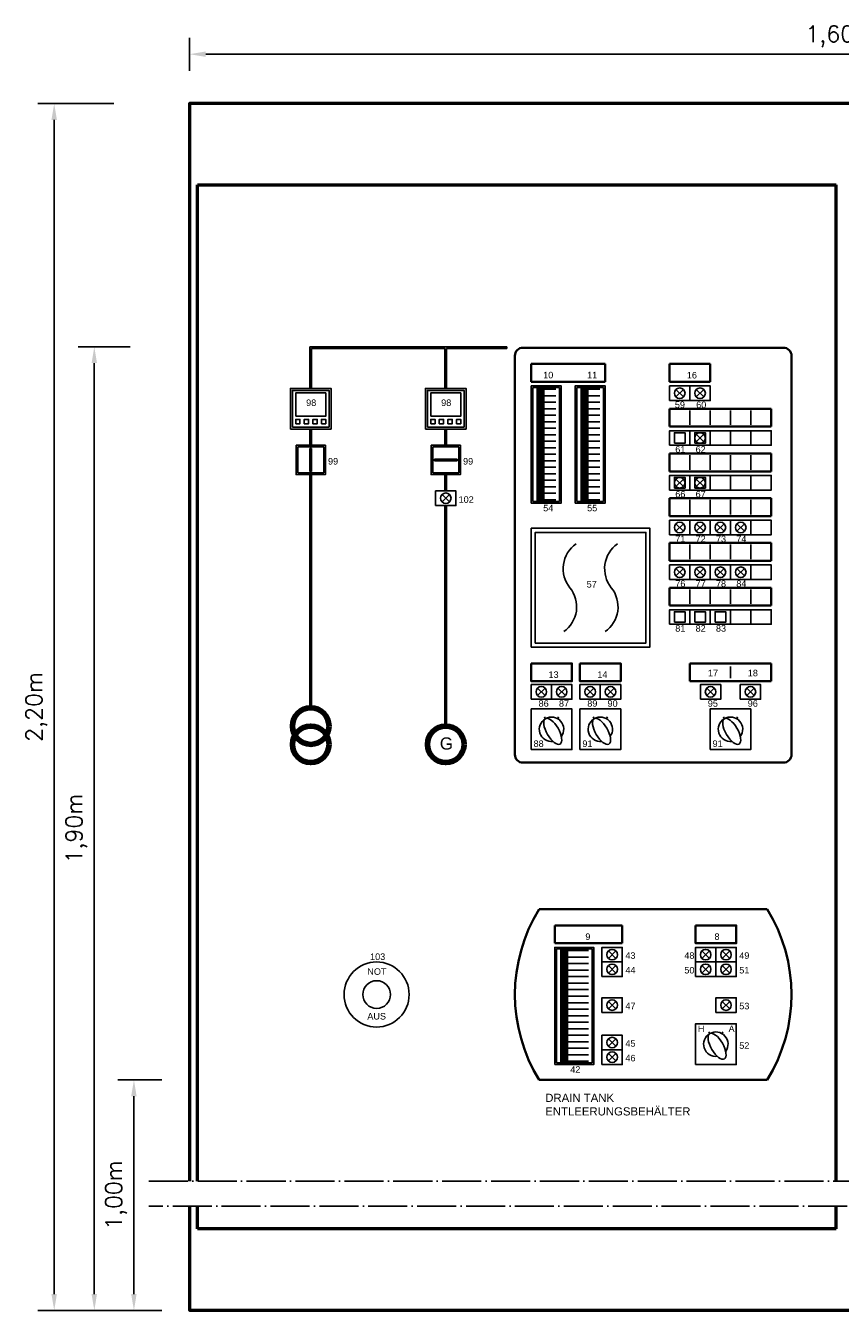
# Model space of a CAD drawing. Header units: millimetres. Extents: x -1559 to 1705, y 746 to 2325.
# Tile 2 of 3: x -146 to 855, y 746 to 2325. Entities that reach past the tile are written whole.
import ezdxf

# ---------------------------------------------------------------- set-up
doc = ezdxf.new("R2010")
doc.units = ezdxf.units.MM
doc.header["$LTSCALE"] = 1000
doc.linetypes.add('ACAD_ISO04W100', pattern=[30, 24, -3, 0, -3])
doc.linetypes.add('DASHDOTX2', pattern=[50.8, 25.4, -12.7, 0, -12.7])
for name, color, linetype in [('Bemaßung', 7, 'Continuous'), ('Beschriftung', 7, 'Continuous'), ('Mittellinie', 7, 'DASHDOTX2')]:
    doc.layers.add(name, color=color, linetype=linetype)
doc.styles.add('Romans', font='Romans.shx')
doc.dimstyles.new('ISO-25', dxfattribs={"dimtxt": 2.5, "dimasz": 2.5, "dimexe": 1.25, "dimexo": 0.625, "dimtad": 1, "dimtxsty": 'Standard', "dimcen": 2.5, "dimadec": 0, "dimazin": 0, "dimtfac": 1, "dimtmove": 0, "dimatfit": 3, "dimfxl": 0, "dimarcsym": 0})

# ---------------------------------------------------------------- blocks, each defined once
blk = doc.blocks.new('*D4')
at = {"layer": 'Bemaßung', "color": 0, "lineweight": -2, "transparency": 16777216}
for p, q in [((55.2, 2269.8), (55.2, 2310.1)), ((1655.2, 2269.8), (1655.2, 2310.1)), ((75.2, 2290.1), (1635.2, 2290.1))]:
    blk.add_line(p, q, dxfattribs=at)
at = {"layer": 'Bemaßung', "color": 0, "transparency": 16777216}
for points in [[(75.2, 2293.5), (75.2, 2286.8), (55.2, 2290.1)], [(1635.2, 2293.5), (1635.2, 2286.8), (1655.2, 2290.1)]]:
    blk.add_solid(points, dxfattribs=at)
at = {"layer": 'DEFPOINTS', "color": 0, "transparency": 16777216}
for p in [(1655.2, 2290.1), (55.2, 2269.8), (1655.2, 2269.8)]:
    blk.add_point(p, dxfattribs=at)
at = {"layer": 'Bemaßung', "color": 0, "transparency": 16777216, "insert": (855.2, 2312), "char_height": 20, "attachment_point": 5, "style": 'Romans'}
blk.add_mtext('\\A1;1,60m', dxfattribs=at)
blk = doc.blocks.new('*D5')
at = {"layer": 'Bemaßung', "color": 0, "lineweight": -2, "transparency": 16777216}
for p, q in [((21.2, 1029.4), (-33.1, 1029.4)), ((-13.1, 1009.4), (-13.1, 766.3)), ((21.2, 746.3), (-33.1, 746.3))]:
    blk.add_line(p, q, dxfattribs=at)
at = {"layer": 'Bemaßung', "color": 0, "transparency": 16777216}
for points in [[(-16.5, 1009.4), (-9.8, 1009.4), (-13.1, 1029.4)], [(-16.5, 766.3), (-9.8, 766.3), (-13.1, 746.3)]]:
    blk.add_solid(points, dxfattribs=at)
at = {"layer": 'DEFPOINTS', "color": 0, "transparency": 16777216}
for p in [(21.2, 1029.4), (-13.1, 746.3), (21.2, 746.3)]:
    blk.add_point(p, dxfattribs=at)
at = {"layer": 'Bemaßung', "color": 0, "transparency": 16777216, "insert": (-35, 887.9), "char_height": 20, "attachment_point": 5, "rotation": 90, "style": 'Romans'}
blk.add_mtext('\\A1;1,00m', dxfattribs=at)
blk = doc.blocks.new('*D6')
at = {"layer": 'Bemaßung', "color": 0, "lineweight": -2, "transparency": 16777216}
for p, q in [((-17.8, 1930.4), (-81.8, 1930.4)), ((-61.8, 1910.4), (-61.8, 766.3)), ((-33.1, 746.3), (-81.8, 746.3))]:
    blk.add_line(p, q, dxfattribs=at)
at = {"layer": 'Bemaßung', "color": 0, "transparency": 16777216}
for points in [[(-65.2, 1910.4), (-58.5, 1910.4), (-61.8, 1930.4)], [(-65.2, 766.3), (-58.5, 766.3), (-61.8, 746.3)]]:
    blk.add_solid(points, dxfattribs=at)
at = {"layer": 'DEFPOINTS', "color": 0, "transparency": 16777216}
for p in [(-17.8, 1930.4), (-61.8, 746.3), (-33.1, 746.3)]:
    blk.add_point(p, dxfattribs=at)
at = {"layer": 'Bemaßung', "color": 0, "transparency": 16777216, "insert": (-83.7, 1338.4), "char_height": 20, "attachment_point": 5, "rotation": 90, "style": 'Romans'}
blk.add_mtext('\\A1;1,90m', dxfattribs=at)
blk = doc.blocks.new('*D7')
at = {"layer": 'Bemaßung', "color": 0, "lineweight": -2, "transparency": 16777216}
for p, q in [((-38, 2229.4), (-131.1, 2229.4)), ((-111.1, 2209.4), (-111.1, 766.3)), ((-81.8, 746.3), (-131.1, 746.3))]:
    blk.add_line(p, q, dxfattribs=at)
at = {"layer": 'Bemaßung', "color": 0, "transparency": 16777216}
for points in [[(-114.5, 2209.4), (-107.8, 2209.4), (-111.1, 2229.4)], [(-114.5, 766.3), (-107.8, 766.3), (-111.1, 746.3)]]:
    blk.add_solid(points, dxfattribs=at)
at = {"layer": 'DEFPOINTS', "color": 0, "transparency": 16777216}
for p in [(-38, 2229.4), (-111.1, 746.3), (-81.8, 746.3)]:
    blk.add_point(p, dxfattribs=at)
at = {"layer": 'Bemaßung', "color": 0, "transparency": 16777216, "insert": (-133, 1487.9), "char_height": 20, "attachment_point": 5, "rotation": 90, "style": 'Romans'}
blk.add_mtext('\\A1;2,20m', dxfattribs=at)

msp = doc.modelspace()

# ---------------------------------------------------------------- hatches: boundary and pattern name
for points in [[(445.22389, 1930.42465), (203.22389, 1930.42465), (203.22389, 1879.42465), (205.22389, 1879.42465), (205.22389, 1928.42465), (369.22389, 1928.42465), (369.22389, 1879.42465), (371.22389, 1879.42465), (371.22389, 1928.42465), (445.22389, 1928.42465)], [(205.22389, 1829.42465), (203.22389, 1829.42465), (203.22389, 1809.42465), (205.22389, 1809.42465)], [(371.22389, 1829.42465), (369.22389, 1829.42465), (369.22389, 1809.42465), (371.22389, 1809.42465)], [(205.22389, 1805.42465), (203.22389, 1805.42465), (203.22389, 1777.42465), (205.22389, 1777.42465)], [(384.22389, 1792.42465), (356.22389, 1792.42465), (356.22389, 1790.42465), (384.22389, 1790.42465)], [(369.22389, 1753.42465), (371.22389, 1753.42465), (371.22389, 1773.42465), (369.22389, 1773.42465)]]:
    msp.add_hatch(color=256).paths.add_polyline_path(points)
h = msp.add_hatch(color=256)
edge = h.paths.add_edge_path()
edge.add_line((205.22389, 1773.42465), (203.22389, 1773.42465))
edge.add_line((203.22389, 1773.42465), (203.22389, 1681.42465))
edge.add_line((203.22389, 1681.42465), (203.22389, 1679.42465))
edge.add_line((203.22389, 1679.42465), (203.22389, 1486.90242))
edge.add_arc((204.22389, 1464.42465), 22.5, 87.45268182, 92.54731818, ccw=False)
edge.add_line((205.22389, 1486.90242), (205.22389, 1773.42465))
h = msp.add_hatch(color=256)
edge = h.paths.add_edge_path()
edge.add_line((371.22389, 1735.42465), (369.22389, 1735.42465))
edge.add_line((369.22389, 1735.42465), (369.22389, 1681.42465))
edge.add_line((369.22389, 1681.42465), (369.22389, 1679.42465))
edge.add_line((369.22389, 1679.42465), (369.22389, 1464.40242))
edge.add_arc((370.22389, 1441.92465), 22.5, 87.45268182, 92.54731818, ccw=False)
edge.add_line((371.22389, 1464.40242), (371.22389, 1735.42465))

# ---------------------------------------------------------------- linework, layer by layer
at = {"lineweight": 50}
for p, q in [((65.22389, 2129.42465), (850.22389, 2129.42465)), ((65.22389, 904.91652), (65.22389, 2129.42465)), ((850.22389, 904.91652), (850.22389, 2129.42465)), ((65.22389, 846.34065), (65.22389, 874.13864)), ((850.22389, 846.34065), (850.22389, 874.13864)), ((850.22389, 846.34065), (65.22389, 846.34065))]:
    msp.add_line(p, q, dxfattribs=at)
for p, q in [((203.22389, 1930.42465), (203.22389, 1879.42465)), ((445.22389, 1930.42465), (203.22389, 1930.42465)), ((205.22389, 1928.42465), (205.22389, 1879.42465)), ((369.22389, 1928.42465), (205.22389, 1928.42465)), ((369.22389, 1879.42465), (369.22389, 1928.42465)), ((371.22389, 1879.42465), (371.22389, 1928.42465)), ((445.22389, 1928.42465), (371.22389, 1928.42465)), ((445.22389, 1930.42465), (445.22389, 1928.42465)), ((477.22389, 1740.42465), (477.22389, 1880.42465)), ((477.22389, 1880.42465), (510.22389, 1880.42465)), ((510.22389, 1880.42465), (510.22389, 1740.42465)), ((531.22389, 1740.42465), (531.22389, 1880.42465)), ((531.22389, 1880.42465), (564.22389, 1880.42465)), ((564.22389, 1880.42465), (564.22389, 1740.42465)), ((481.72389, 1878.42465), (505.72389, 1878.42465)), ((481.72389, 1876.42465), (491.72389, 1876.42465)), ((481.72389, 1874.42465), (491.72389, 1874.42465)), ((481.72389, 1872.42465), (491.72389, 1872.42465)), ((481.72389, 1870.42465), (505.72389, 1870.42465)), ((481.72389, 1868.42465), (491.72389, 1868.42465)), ((481.72389, 1866.42465), (491.72389, 1866.42465)), ((481.72389, 1864.42465), (491.72389, 1864.42465)), ((535.72389, 1878.42465), (559.72389, 1878.42465)), ((535.72389, 1876.42465), (545.72389, 1876.42465)), ((535.72389, 1874.42465), (545.72389, 1874.42465)), ((535.72389, 1872.42465), (545.72389, 1872.42465)), ((535.72389, 1870.42465), (559.72389, 1870.42465)), ((535.72389, 1868.42465), (545.72389, 1868.42465)), ((535.72389, 1866.42465), (545.72389, 1866.42465)), ((535.72389, 1864.42465), (545.72389, 1864.42465)), ((653.2097, 1878.02085), (662.40209, 1868.82846)), ((662.40209, 1878.02085), (653.2097, 1868.82846)), ((678.2097, 1878.02085), (687.40209, 1868.82846)), ((687.40209, 1878.02085), (678.2097, 1868.82846)), ((481.72389, 1862.42465), (505.72389, 1862.42465)), ((481.72389, 1860.42465), (491.72389, 1860.42465)), ((481.72389, 1858.42465), (491.72389, 1858.42465)), ((481.72389, 1856.42465), (491.72389, 1856.42465)), ((481.72389, 1854.42465), (505.72389, 1854.42465)), ((481.72389, 1852.42465), (491.72389, 1852.42465)), ((481.72389, 1850.42465), (491.72389, 1850.42465)), ((481.72389, 1848.42465), (491.72389, 1848.42465)), ((535.72389, 1862.42465), (559.72389, 1862.42465)), ((535.72389, 1860.42465), (545.72389, 1860.42465)), ((535.72389, 1858.42465), (545.72389, 1858.42465)), ((535.72389, 1856.42465), (545.72389, 1856.42465)), ((535.72389, 1854.42465), (559.72389, 1854.42465)), ((535.72389, 1852.42465), (545.72389, 1852.42465)), ((535.72389, 1850.42465), (545.72389, 1850.42465)), ((535.72389, 1848.42465), (545.72389, 1848.42465)), ((670.30589, 1852.42465), (670.30589, 1834.42465)), ((670.30589, 1834.42465), (670.30589, 1852.42465)), ((695.30589, 1852.42465), (695.30589, 1834.42465)), ((695.30589, 1834.42465), (695.30589, 1852.42465)), ((720.30589, 1852.42465), (720.30589, 1834.42465)), ((720.30589, 1834.42465), (720.30589, 1852.42465)), ((745.30589, 1852.42465), (745.30589, 1834.42465)), ((745.30589, 1834.42465), (745.30589, 1852.42465)), ((481.72389, 1846.42465), (505.72389, 1846.42465)), ((481.72389, 1844.42465), (491.72389, 1844.42465)), ((481.72389, 1842.42465), (491.72389, 1842.42465)), ((481.72389, 1840.42465), (491.72389, 1840.42465)), ((481.72389, 1838.42465), (505.72389, 1838.42465)), ((481.72389, 1836.42465), (491.72389, 1836.42465)), ((481.72389, 1834.42465), (491.72389, 1834.42465)), ((481.72389, 1832.42465), (491.72389, 1832.42465)), ((535.72389, 1846.42465), (559.72389, 1846.42465)), ((535.72389, 1844.42465), (545.72389, 1844.42465)), ((535.72389, 1842.42465), (545.72389, 1842.42465)), ((535.72389, 1840.42465), (545.72389, 1840.42465)), ((535.72389, 1838.42465), (559.72389, 1838.42465)), ((535.72389, 1836.42465), (545.72389, 1836.42465)), ((535.72389, 1834.42465), (545.72389, 1834.42465)), ((535.72389, 1832.42465), (545.72389, 1832.42465)), ((203.22389, 1829.42465), (203.22389, 1809.42465)), ((205.22389, 1829.42465), (205.22389, 1809.42465)), ((369.22389, 1829.42465), (369.22389, 1809.42465)), ((371.22389, 1829.42465), (371.22389, 1809.42465)), ((481.72389, 1830.42465), (505.72389, 1830.42465)), ((481.72389, 1828.42465), (491.72389, 1828.42465)), ((481.72389, 1826.42465), (491.72389, 1826.42465)), ((481.72389, 1824.42465), (491.72389, 1824.42465)), ((481.72389, 1822.42465), (505.72389, 1822.42465)), ((481.72389, 1820.42465), (491.72389, 1820.42465)), ((481.72389, 1818.42465), (491.72389, 1818.42465)), ((481.72389, 1816.42465), (491.72389, 1816.42465)), ((535.72389, 1830.42465), (559.72389, 1830.42465)), ((535.72389, 1828.42465), (545.72389, 1828.42465)), ((535.72389, 1826.42465), (545.72389, 1826.42465)), ((535.72389, 1824.42465), (545.72389, 1824.42465)), ((535.72389, 1822.42465), (559.72389, 1822.42465)), ((535.72389, 1820.42465), (545.72389, 1820.42465)), ((535.72389, 1818.42465), (545.72389, 1818.42465)), ((535.72389, 1816.42465), (545.72389, 1816.42465)), ((678.2097, 1823.02085), (687.40209, 1813.82846)), ((687.40209, 1823.02085), (678.2097, 1813.82846)), ((188.22389, 1775.42465), (188.22389, 1807.42465)), ((188.22389, 1807.42465), (220.22389, 1807.42465)), ((203.22389, 1805.42465), (203.22389, 1777.42465)), ((205.22389, 1805.42465), (203.22389, 1805.42465)), ((205.22389, 1805.42465), (205.22389, 1777.42465)), ((220.22389, 1807.42465), (220.22389, 1775.42465)), ((354.22389, 1775.42465), (354.22389, 1807.42465)), ((354.22389, 1807.42465), (386.22389, 1807.42465)), ((386.22389, 1807.42465), (386.22389, 1775.42465)), ((481.72389, 1814.42465), (505.72389, 1814.42465)), ((481.72389, 1812.42465), (491.72389, 1812.42465)), ((481.72389, 1810.42465), (491.72389, 1810.42465)), ((481.72389, 1808.42465), (491.72389, 1808.42465)), ((481.72389, 1806.42465), (505.72389, 1806.42465)), ((481.72389, 1804.42465), (491.72389, 1804.42465)), ((481.72389, 1802.42465), (491.72389, 1802.42465)), ((481.72389, 1800.42465), (491.72389, 1800.42465)), ((535.72389, 1814.42465), (559.72389, 1814.42465)), ((535.72389, 1812.42465), (545.72389, 1812.42465)), ((535.72389, 1810.42465), (545.72389, 1810.42465)), ((535.72389, 1808.42465), (545.72389, 1808.42465)), ((535.72389, 1806.42465), (559.72389, 1806.42465)), ((535.72389, 1804.42465), (545.72389, 1804.42465)), ((535.72389, 1802.42465), (545.72389, 1802.42465)), ((535.72389, 1800.42465), (545.72389, 1800.42465)), ((356.22389, 1792.42465), (384.22389, 1792.42465)), ((356.22389, 1790.42465), (356.22389, 1792.42465)), ((356.22389, 1790.42465), (384.22389, 1790.42465)), ((384.22389, 1792.42465), (384.22389, 1790.42465)), ((481.72389, 1798.42465), (505.72389, 1798.42465)), ((481.72389, 1796.42465), (491.72389, 1796.42465)), ((481.72389, 1794.42465), (491.72389, 1794.42465)), ((481.72389, 1792.42465), (491.72389, 1792.42465)), ((481.72389, 1790.42465), (505.72389, 1790.42465)), ((481.72389, 1788.42465), (491.72389, 1788.42465)), ((481.72389, 1786.42465), (491.72389, 1786.42465)), ((481.72389, 1784.42465), (491.72389, 1784.42465)), ((535.72389, 1798.42465), (559.72389, 1798.42465)), ((535.72389, 1796.42465), (545.72389, 1796.42465)), ((535.72389, 1794.42465), (545.72389, 1794.42465)), ((535.72389, 1792.42465), (545.72389, 1792.42465)), ((535.72389, 1790.42465), (559.72389, 1790.42465)), ((535.72389, 1788.42465), (545.72389, 1788.42465)), ((535.72389, 1786.42465), (545.72389, 1786.42465)), ((535.72389, 1784.42465), (545.72389, 1784.42465)), ((670.30589, 1797.42465), (670.30589, 1779.42465)), ((670.30589, 1779.42465), (670.30589, 1797.42465)), ((695.30589, 1797.42465), (695.30589, 1779.42465)), ((695.30589, 1779.42465), (695.30589, 1797.42465)), ((720.30589, 1797.42465), (720.30589, 1779.42465)), ((720.30589, 1779.42465), (720.30589, 1797.42465)), ((745.30589, 1797.42465), (745.30589, 1779.42465)), ((745.30589, 1779.42465), (745.30589, 1797.42465)), ((220.22389, 1775.42465), (188.22389, 1775.42465)), ((205.22389, 1777.42465), (203.22389, 1777.42465)), ((203.22389, 1773.42465), (203.22389, 1681.42465)), ((205.22389, 1773.42465), (205.22389, 1486.90242)), ((386.22389, 1775.42465), (354.22389, 1775.42465)), ((369.22389, 1773.42465), (369.22389, 1753.42465)), ((371.22389, 1773.42465), (371.22389, 1753.42465)), ((481.72389, 1782.42465), (505.72389, 1782.42465)), ((481.72389, 1780.42465), (491.72389, 1780.42465)), ((481.72389, 1778.42465), (491.72389, 1778.42465)), ((481.72389, 1776.42465), (491.72389, 1776.42465)), ((481.72389, 1774.42465), (505.72389, 1774.42465)), ((481.72389, 1772.42465), (491.72389, 1772.42465)), ((481.72389, 1770.42465), (491.72389, 1770.42465)), ((481.72389, 1768.42465), (491.72389, 1768.42465)), ((535.72389, 1782.42465), (559.72389, 1782.42465)), ((535.72389, 1780.42465), (545.72389, 1780.42465)), ((535.72389, 1778.42465), (545.72389, 1778.42465)), ((535.72389, 1776.42465), (545.72389, 1776.42465)), ((535.72389, 1774.42465), (559.72389, 1774.42465)), ((535.72389, 1772.42465), (545.72389, 1772.42465)), ((535.72389, 1770.42465), (545.72389, 1770.42465)), ((535.72389, 1768.42465), (545.72389, 1768.42465)), ((481.72389, 1766.42465), (505.72389, 1766.42465)), ((481.72389, 1764.42465), (491.72389, 1764.42465)), ((481.72389, 1762.42465), (491.72389, 1762.42465)), ((481.72389, 1760.42465), (491.72389, 1760.42465)), ((481.72389, 1758.42465), (505.72389, 1758.42465)), ((481.72389, 1756.42465), (491.72389, 1756.42465)), ((481.72389, 1754.42465), (491.72389, 1754.42465)), ((535.72389, 1766.42465), (559.72389, 1766.42465)), ((535.72389, 1764.42465), (545.72389, 1764.42465)), ((535.72389, 1762.42465), (545.72389, 1762.42465)), ((535.72389, 1760.42465), (545.72389, 1760.42465)), ((535.72389, 1758.42465), (559.72389, 1758.42465)), ((535.72389, 1756.42465), (545.72389, 1756.42465)), ((535.72389, 1754.42465), (545.72389, 1754.42465)), ((653.2097, 1768.02085), (662.40209, 1758.82846)), ((662.40209, 1768.02085), (653.2097, 1758.82846)), ((678.2097, 1768.02085), (687.40209, 1758.82846)), ((687.40209, 1768.02085), (678.2097, 1758.82846)), ((365.6277, 1749.02085), (374.82009, 1739.82846)), ((374.82009, 1749.02085), (365.6277, 1739.82846)), ((510.22389, 1740.42465), (477.22389, 1740.42465)), ((481.72389, 1752.42465), (491.72389, 1752.42465)), ((481.72389, 1750.42465), (505.72389, 1750.42465)), ((481.72389, 1748.42465), (491.72389, 1748.42465)), ((481.72389, 1746.42465), (491.72389, 1746.42465)), ((481.72389, 1744.42465), (491.72389, 1744.42465)), ((481.72389, 1742.42465), (505.72389, 1742.42465)), ((564.22389, 1740.42465), (531.22389, 1740.42465)), ((535.72389, 1752.42465), (545.72389, 1752.42465)), ((535.72389, 1750.42465), (559.72389, 1750.42465)), ((535.72389, 1748.42465), (545.72389, 1748.42465)), ((535.72389, 1746.42465), (545.72389, 1746.42465)), ((535.72389, 1744.42465), (545.72389, 1744.42465)), ((535.72389, 1742.42465), (559.72389, 1742.42465)), ((670.30589, 1742.42465), (670.30589, 1724.42465)), ((670.30589, 1724.42465), (670.30589, 1742.42465)), ((695.30589, 1742.42465), (695.30589, 1724.42465)), ((695.30589, 1724.42465), (695.30589, 1742.42465)), ((720.30589, 1742.42465), (720.30589, 1724.42465)), ((720.30589, 1724.42465), (720.30589, 1742.42465)), ((745.30589, 1742.42465), (745.30589, 1724.42465)), ((745.30589, 1724.42465), (745.30589, 1742.42465)), ((369.22389, 1735.42465), (369.22389, 1681.42465)), ((371.22389, 1735.42465), (371.22389, 1464.40242)), ((653.2097, 1713.02085), (662.40209, 1703.82846)), ((662.40209, 1713.02085), (653.2097, 1703.82846)), ((678.2097, 1713.02085), (687.40209, 1703.82846)), ((687.40209, 1713.02085), (678.2097, 1703.82846)), ((703.2097, 1713.02085), (712.40209, 1703.82846)), ((712.40209, 1713.02085), (703.2097, 1703.82846)), ((728.2097, 1713.02085), (737.40209, 1703.82846)), ((737.40209, 1713.02085), (728.2097, 1703.82846)), ((203.22389, 1679.42465), (203.22389, 1486.90242)), ((369.22389, 1679.42465), (369.22389, 1464.40242)), ((670.30589, 1687.42465), (670.30589, 1669.42465)), ((670.30589, 1669.42465), (670.30589, 1687.42465)), ((695.30589, 1687.42465), (695.30589, 1669.42465)), ((695.30589, 1669.42465), (695.30589, 1687.42465)), ((720.30589, 1687.42465), (720.30589, 1669.42465)), ((720.30589, 1669.42465), (720.30589, 1687.42465)), ((745.30589, 1687.42465), (745.30589, 1669.42465)), ((745.30589, 1669.42465), (745.30589, 1687.42465)), ((653.2097, 1658.02085), (662.40209, 1648.82846)), ((662.40209, 1658.02085), (653.2097, 1648.82846)), ((678.2097, 1658.02085), (687.40209, 1648.82846)), ((687.40209, 1658.02085), (678.2097, 1648.82846)), ((703.2097, 1658.02085), (712.40209, 1648.82846)), ((712.40209, 1658.02085), (703.2097, 1648.82846)), ((728.2097, 1658.02085), (737.40209, 1648.82846)), ((737.40209, 1658.02085), (728.2097, 1648.82846)), ((670.30589, 1614.42465), (670.30589, 1632.42465)), ((670.30589, 1632.42465), (670.30589, 1614.42465)), ((695.30589, 1614.42465), (695.30589, 1632.42465)), ((695.30589, 1632.42465), (695.30589, 1614.42465)), ((720.30589, 1614.42465), (720.30589, 1632.42465)), ((720.30589, 1632.42465), (720.30589, 1614.42465)), ((745.30589, 1614.42465), (745.30589, 1632.42465)), ((745.30589, 1632.42465), (745.30589, 1614.42465)), ((720.22389, 1523.42465), (720.22389, 1537.42465)), ((483.1277, 1511.02085), (492.32009, 1501.82846)), ((492.32009, 1511.02085), (483.1277, 1501.82846)), ((508.1277, 1511.02085), (517.32009, 1501.82846)), ((517.32009, 1511.02085), (508.1277, 1501.82846)), ((543.1277, 1511.02085), (552.32009, 1501.82846)), ((552.32009, 1511.02085), (543.1277, 1501.82846)), ((568.1277, 1511.02085), (577.32009, 1501.82846)), ((577.32009, 1511.02085), (568.1277, 1501.82846)), ((691.1277, 1511.02085), (700.32009, 1501.82846)), ((700.32009, 1511.02085), (691.1277, 1501.82846)), ((740.1277, 1511.02085), (749.32009, 1501.82846)), ((749.32009, 1511.02085), (740.1277, 1501.82846)), ((492.47831, 1473.8881), (491.47389, 1475.62781)), ((507.96947, 1473.8881), (508.97389, 1475.62781)), ((552.47831, 1473.8881), (551.47389, 1475.62781)), ((567.96947, 1473.8881), (568.97389, 1475.62781)), ((712.47831, 1473.8881), (711.47389, 1475.62781)), ((727.96947, 1473.8881), (728.97389, 1475.62781)), ((504.22389, 1192.42465), (552.22389, 1192.42465)), ((506.22389, 1050.42465), (506.22389, 1190.42465)), ((506.22389, 1190.42465), (550.22389, 1190.42465)), ((510.72389, 1188.42465), (545.72389, 1188.42465)), ((510.72389, 1186.42465), (520.72389, 1186.42465)), ((510.72389, 1184.42465), (520.72389, 1184.42465)), ((550.22389, 1190.42465), (550.22389, 1050.42465)), ((570.1277, 1188.02085), (579.32009, 1178.82846)), ((579.32009, 1188.02085), (570.1277, 1178.82846)), ((685.1277, 1188.02085), (694.32009, 1178.82846)), ((694.32009, 1188.02085), (685.1277, 1178.82846)), ((710.1277, 1188.02085), (719.32009, 1178.82846)), ((719.32009, 1188.02085), (710.1277, 1178.82846)), ((510.72389, 1182.42465), (520.72389, 1182.42465)), ((510.72389, 1180.42465), (545.72389, 1180.42465)), ((510.72389, 1178.42465), (520.72389, 1178.42465)), ((510.72389, 1176.42465), (520.72389, 1176.42465)), ((510.72389, 1174.42465), (520.72389, 1174.42465)), ((510.72389, 1172.42465), (545.72389, 1172.42465)), ((510.72389, 1170.42465), (520.72389, 1170.42465)), ((510.72389, 1168.42465), (520.72389, 1168.42465)), ((570.1277, 1170.02085), (579.32009, 1160.82846)), ((579.32009, 1170.02085), (570.1277, 1160.82846)), ((685.1277, 1170.02085), (694.32009, 1160.82846)), ((694.32009, 1170.02085), (685.1277, 1160.82846)), ((710.1277, 1170.02085), (719.32009, 1160.82846)), ((719.32009, 1170.02085), (710.1277, 1160.82846)), ((510.72389, 1166.42465), (520.72389, 1166.42465)), ((510.72389, 1164.42465), (545.72389, 1164.42465)), ((510.72389, 1162.42465), (520.72389, 1162.42465)), ((510.72389, 1160.42465), (520.72389, 1160.42465)), ((510.72389, 1158.42465), (520.72389, 1158.42465)), ((510.72389, 1156.42465), (545.72389, 1156.42465)), ((510.72389, 1154.42465), (520.72389, 1154.42465)), ((510.72389, 1152.42465), (520.72389, 1152.42465)), ((510.72389, 1150.42465), (520.72389, 1150.42465)), ((510.72389, 1148.42465), (545.72389, 1148.42465)), ((510.72389, 1146.42465), (520.72389, 1146.42465)), ((510.72389, 1144.42465), (520.72389, 1144.42465)), ((510.72389, 1142.42465), (520.72389, 1142.42465)), ((510.72389, 1140.42465), (545.72389, 1140.42465)), ((510.72389, 1138.42465), (520.72389, 1138.42465)), ((510.72389, 1136.42465), (520.72389, 1136.42465)), ((510.72389, 1134.42465), (520.72389, 1134.42465)), ((510.72389, 1132.42465), (545.72389, 1132.42465)), ((510.72389, 1130.42465), (520.72389, 1130.42465)), ((510.72389, 1128.42465), (520.72389, 1128.42465)), ((510.72389, 1126.42465), (520.72389, 1126.42465)), ((510.72389, 1124.42465), (545.72389, 1124.42465)), ((510.72389, 1122.42465), (520.72389, 1122.42465)), ((570.1277, 1126.02085), (579.32009, 1116.82846)), ((579.32009, 1126.02085), (570.1277, 1116.82846)), ((710.1277, 1126.02085), (719.32009, 1116.82846)), ((719.32009, 1126.02085), (710.1277, 1116.82846)), ((510.72389, 1120.42465), (520.72389, 1120.42465)), ((510.72389, 1118.42465), (520.72389, 1118.42465)), ((510.72389, 1116.42465), (545.72389, 1116.42465)), ((510.72389, 1114.42465), (520.72389, 1114.42465)), ((510.72389, 1112.42465), (520.72389, 1112.42465)), ((510.72389, 1110.42465), (520.72389, 1110.42465)), ((510.72389, 1108.42465), (545.72389, 1108.42465)), ((510.72389, 1106.42465), (520.72389, 1106.42465)), ((510.72389, 1104.42465), (520.72389, 1104.42465)), ((510.72389, 1102.42465), (520.72389, 1102.42465)), ((510.72389, 1100.42465), (545.72389, 1100.42465)), ((510.72389, 1098.42465), (520.72389, 1098.42465)), ((510.72389, 1096.42465), (520.72389, 1096.42465)), ((510.72389, 1094.42465), (520.72389, 1094.42465)), ((510.72389, 1092.42465), (545.72389, 1092.42465)), ((510.72389, 1090.42465), (520.72389, 1090.42465)), ((510.72389, 1088.42465), (520.72389, 1088.42465)), ((510.72389, 1086.42465), (520.72389, 1086.42465)), ((510.72389, 1084.42465), (545.72389, 1084.42465)), ((510.72389, 1082.42465), (520.72389, 1082.42465)), ((510.72389, 1080.42465), (520.72389, 1080.42465)), ((510.72389, 1078.42465), (520.72389, 1078.42465)), ((510.72389, 1076.42465), (545.72389, 1076.42465)), ((510.72389, 1074.42465), (520.72389, 1074.42465)), ((570.1277, 1080.02085), (579.32009, 1070.82846)), ((579.32009, 1080.02085), (570.1277, 1070.82846)), ((694.47831, 1086.84039), (693.47389, 1088.5801)), ((709.96947, 1086.84039), (710.97389, 1088.5801)), ((510.72389, 1072.42465), (520.72389, 1072.42465)), ((510.72389, 1070.42465), (520.72389, 1070.42465)), ((510.72389, 1068.42465), (545.72389, 1068.42465)), ((510.72389, 1066.42465), (520.72389, 1066.42465)), ((510.72389, 1064.42465), (520.72389, 1064.42465)), ((510.72389, 1062.42465), (520.72389, 1062.42465)), ((510.72389, 1060.42465), (545.72389, 1060.42465)), ((510.72389, 1058.42465), (520.72389, 1058.42465)), ((570.1277, 1062.02085), (579.32009, 1052.82846)), ((579.32009, 1062.02085), (570.1277, 1052.82846)), ((504.22389, 1048.42465), (552.22389, 1048.42465)), ((550.22389, 1050.42465), (506.22389, 1050.42465)), ((510.72389, 1056.42465), (520.72389, 1056.42465)), ((510.72389, 1054.42465), (520.72389, 1054.42465)), ((510.72389, 1052.42465), (545.72389, 1052.42465))]:
    msp.add_line(p, q)
at = {"lineweight": 35}
for p, q in [((475.22389, 1909.42465), (475.22389, 1887.42465)), ((475.22389, 1909.42465), (566.22389, 1909.42465)), ((566.22389, 1909.42465), (566.22389, 1887.42465)), ((645.30589, 1909.42465), (645.30589, 1887.42465)), ((645.30589, 1909.42465), (695.30589, 1909.42465)), ((695.30589, 1909.42465), (695.30589, 1887.42465)), ((566.22389, 1887.42465), (475.22389, 1887.42465)), ((695.30589, 1887.42465), (645.30589, 1887.42465)), ((645.30589, 1854.42465), (645.30589, 1832.42465)), ((645.30589, 1854.42465), (770.30589, 1854.42465)), ((770.30589, 1832.42465), (770.30589, 1854.42465)), ((770.30589, 1832.42465), (645.30589, 1832.42465)), ((645.30589, 1799.42465), (645.30589, 1777.42465)), ((645.30589, 1799.42465), (770.30589, 1799.42465)), ((770.30589, 1777.42465), (770.30589, 1799.42465)), ((770.30589, 1777.42465), (645.30589, 1777.42465)), ((645.30589, 1744.42465), (645.30589, 1722.42465)), ((645.30589, 1744.42465), (770.30589, 1744.42465)), ((770.30589, 1722.42465), (770.30589, 1744.42465)), ((770.30589, 1722.42465), (645.30589, 1722.42465)), ((645.30589, 1689.42465), (645.30589, 1667.42465)), ((645.30589, 1689.42465), (770.30589, 1689.42465)), ((770.30589, 1667.42465), (770.30589, 1689.42465)), ((770.30589, 1667.42465), (645.30589, 1667.42465)), ((645.30589, 1634.42465), (645.30589, 1612.42465)), ((645.30589, 1634.42465), (770.30589, 1634.42465)), ((770.30589, 1612.42465), (770.30589, 1634.42465)), ((770.30589, 1612.42465), (645.30589, 1612.42465)), ((670.22389, 1541.42465), (770.22389, 1541.42465)), ((670.22389, 1519.42465), (670.22389, 1541.42465)), ((770.22389, 1541.42465), (770.22389, 1519.42465)), ((770.22389, 1519.42465), (670.22389, 1519.42465)), ((485.22389, 1239.42465), (765.22389, 1239.42465)), ((504.22389, 1219.42465), (504.22389, 1197.42465)), ((504.22389, 1219.42465), (587.22389, 1219.42465)), ((587.22389, 1219.42465), (587.22389, 1197.42465)), ((587.22389, 1197.42465), (504.22389, 1197.42465)), ((765.22389, 1029.42465), (485.22389, 1029.42465))]:
    msp.add_line(p, q, dxfattribs=at)
at = {"lineweight": 50}
for points in [[(1655.22389, 904.91652), (1655.22389, 2229.42465), (55.22389, 2229.42465), (55.22389, 904.91652)], [(55.22389, 874.13864), (55.22389, 746.34065), (1655.22389, 746.34065), (1655.22389, 874.13864)]]:
    msp.add_lwpolyline(points, dxfattribs=at)
at = {"lineweight": 35}
msp.add_lwpolyline([(465.22389, 1419.42465), (785.22389, 1419.42465, 0.4142135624), (795.22389, 1429.42465), (795.22389, 1919.42465, 0.4142135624), (785.22389, 1929.42465), (465.22389, 1929.42465, 0.4142135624), (455.22389, 1919.42465), (455.22389, 1429.42465, 0.4142135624)], format="xyb", close=True, dxfattribs=at)
for points in [[(179.22389, 1829.42465), (229.22389, 1829.42465), (229.22389, 1879.42465), (179.22389, 1879.42465)], [(345.22389, 1829.42465), (395.22389, 1829.42465), (395.22389, 1879.42465), (345.22389, 1879.42465)], [(475.22389, 1738.42465), (512.22389, 1738.42465), (512.22389, 1882.42465), (475.22389, 1882.42465)], [(529.22389, 1738.42465), (566.22389, 1738.42465), (566.22389, 1882.42465), (529.22389, 1882.42465)], [(645.30589, 1864.42465), (670.30589, 1864.42465), (670.30589, 1882.42465), (645.30589, 1882.42465)], [(670.30589, 1864.42465), (695.30589, 1864.42465), (695.30589, 1882.42465), (670.30589, 1882.42465)], [(181.72389, 1831.92465), (226.72389, 1831.92465), (226.72389, 1876.92465), (181.72389, 1876.92465)], [(347.72389, 1831.92465), (392.72389, 1831.92465), (392.72389, 1876.92465), (347.72389, 1876.92465)], [(645.30589, 1809.42465), (670.30589, 1809.42465), (670.30589, 1827.42465), (645.30589, 1827.42465)], [(651.30589, 1811.92465), (664.30589, 1811.92465), (664.30589, 1824.92465), (651.30589, 1824.92465)], [(670.30589, 1809.42465), (695.30589, 1809.42465), (695.30589, 1827.42465), (670.30589, 1827.42465)], [(676.30589, 1811.92465), (689.30589, 1811.92465), (689.30589, 1824.92465), (676.30589, 1824.92465)], [(695.30589, 1809.42465), (720.30589, 1809.42465), (720.30589, 1827.42465), (695.30589, 1827.42465)], [(720.30589, 1809.42465), (745.30589, 1809.42465), (745.30589, 1827.42465), (720.30589, 1827.42465)], [(745.30589, 1809.42465), (770.30589, 1809.42465), (770.30589, 1827.42465), (745.30589, 1827.42465)], [(186.22389, 1809.42465), (222.22389, 1809.42465), (222.22389, 1773.42465), (186.22389, 1773.42465)], [(352.22389, 1809.42465), (388.22389, 1809.42465), (388.22389, 1773.42465), (352.22389, 1773.42465)], [(645.30589, 1754.42465), (670.30589, 1754.42465), (670.30589, 1772.42465), (645.30589, 1772.42465)], [(651.30589, 1756.92465), (664.30589, 1756.92465), (664.30589, 1769.92465), (651.30589, 1769.92465)], [(670.30589, 1754.42465), (695.30589, 1754.42465), (695.30589, 1772.42465), (670.30589, 1772.42465)], [(676.30589, 1756.92465), (689.30589, 1756.92465), (689.30589, 1769.92465), (676.30589, 1769.92465)], [(695.30589, 1754.42465), (720.30589, 1754.42465), (720.30589, 1772.42465), (695.30589, 1772.42465)], [(720.30589, 1754.42465), (745.30589, 1754.42465), (745.30589, 1772.42465), (720.30589, 1772.42465)], [(745.30589, 1754.42465), (770.30589, 1754.42465), (770.30589, 1772.42465), (745.30589, 1772.42465)], [(357.72389, 1735.42465), (382.72389, 1735.42465), (382.72389, 1753.42465), (357.72389, 1753.42465)], [(475.22389, 1561.42465), (621.22389, 1561.42465), (621.22389, 1707.42465), (475.22389, 1707.42465)], [(645.30589, 1699.42465), (670.30589, 1699.42465), (670.30589, 1717.42465), (645.30589, 1717.42465)], [(670.30589, 1699.42465), (695.30589, 1699.42465), (695.30589, 1717.42465), (670.30589, 1717.42465)], [(695.30589, 1699.42465), (720.30589, 1699.42465), (720.30589, 1717.42465), (695.30589, 1717.42465)], [(720.30589, 1699.42465), (745.30589, 1699.42465), (745.30589, 1717.42465), (720.30589, 1717.42465)], [(745.30589, 1699.42465), (770.30589, 1699.42465), (770.30589, 1717.42465), (745.30589, 1717.42465)], [(480.22389, 1566.42465), (616.22389, 1566.42465), (616.22389, 1702.42465), (480.22389, 1702.42465)], [(645.30589, 1644.42465), (670.30589, 1644.42465), (670.30589, 1662.42465), (645.30589, 1662.42465)], [(670.30589, 1644.42465), (695.30589, 1644.42465), (695.30589, 1662.42465), (670.30589, 1662.42465)], [(695.30589, 1644.42465), (720.30589, 1644.42465), (720.30589, 1662.42465), (695.30589, 1662.42465)], [(720.30589, 1644.42465), (745.30589, 1644.42465), (745.30589, 1662.42465), (720.30589, 1662.42465)], [(745.30589, 1644.42465), (770.30589, 1644.42465), (770.30589, 1662.42465), (745.30589, 1662.42465)], [(645.30589, 1589.42465), (670.30589, 1589.42465), (670.30589, 1607.42465), (645.30589, 1607.42465)], [(651.30589, 1591.92465), (664.30589, 1591.92465), (664.30589, 1604.92465), (651.30589, 1604.92465)], [(670.30589, 1589.42465), (695.30589, 1589.42465), (695.30589, 1607.42465), (670.30589, 1607.42465)], [(676.30589, 1591.92465), (689.30589, 1591.92465), (689.30589, 1604.92465), (676.30589, 1604.92465)], [(695.30589, 1589.42465), (720.30589, 1589.42465), (720.30589, 1607.42465), (695.30589, 1607.42465)], [(701.30589, 1591.92465), (714.30589, 1591.92465), (714.30589, 1604.92465), (701.30589, 1604.92465)], [(720.30589, 1589.42465), (745.30589, 1589.42465), (745.30589, 1607.42465), (720.30589, 1607.42465)], [(745.30589, 1589.42465), (770.30589, 1589.42465), (770.30589, 1607.42465), (745.30589, 1607.42465)], [(475.22389, 1497.42465), (500.22389, 1497.42465), (500.22389, 1515.42465), (475.22389, 1515.42465)], [(500.22389, 1497.42465), (525.22389, 1497.42465), (525.22389, 1515.42465), (500.22389, 1515.42465)], [(535.22389, 1497.42465), (560.22389, 1497.42465), (560.22389, 1515.42465), (535.22389, 1515.42465)], [(560.22389, 1497.42465), (585.22389, 1497.42465), (585.22389, 1515.42465), (560.22389, 1515.42465)], [(683.22389, 1497.42465), (708.22389, 1497.42465), (708.22389, 1515.42465), (683.22389, 1515.42465)], [(732.22389, 1497.42465), (757.22389, 1497.42465), (757.22389, 1515.42465), (732.22389, 1515.42465)], [(475.22389, 1435.47237), (525.22389, 1435.47237), (525.22389, 1485.47237), (475.22389, 1485.47237)], [(535.22389, 1435.47237), (585.22389, 1435.47237), (585.22389, 1485.47237), (535.22389, 1485.47237)], [(695.22389, 1435.47237), (745.22389, 1435.47237), (745.22389, 1485.47237), (695.22389, 1485.47237)], [(504.22389, 1048.42465), (552.22389, 1048.42465), (552.22389, 1192.42465), (504.22389, 1192.42465)], [(562.22389, 1174.42465), (587.22389, 1174.42465), (587.22389, 1192.42465), (562.22389, 1192.42465)], [(677.22389, 1174.42465), (702.22389, 1174.42465), (702.22389, 1192.42465), (677.22389, 1192.42465)], [(702.22389, 1174.42465), (727.22389, 1174.42465), (727.22389, 1192.42465), (702.22389, 1192.42465)], [(562.22389, 1156.42465), (587.22389, 1156.42465), (587.22389, 1174.42465), (562.22389, 1174.42465)], [(677.22389, 1156.42465), (702.22389, 1156.42465), (702.22389, 1174.42465), (677.22389, 1174.42465)], [(702.22389, 1156.42465), (727.22389, 1156.42465), (727.22389, 1174.42465), (702.22389, 1174.42465)], [(562.22389, 1112.42465), (587.22389, 1112.42465), (587.22389, 1130.42465), (562.22389, 1130.42465)], [(702.22389, 1112.42465), (727.22389, 1112.42465), (727.22389, 1130.42465), (702.22389, 1130.42465)], [(677.22389, 1048.42465), (727.22389, 1048.42465), (727.22389, 1098.42465), (677.22389, 1098.42465)], [(562.22389, 1066.42465), (587.22389, 1066.42465), (587.22389, 1084.42465), (562.22389, 1084.42465)], [(562.22389, 1048.42465), (587.22389, 1048.42465), (587.22389, 1066.42465), (562.22389, 1066.42465)]]:
    msp.add_lwpolyline(points, close=True)
for points in [[(475.22389, 1541.42465), (525.22389, 1541.42465), (525.22389, 1519.42465), (475.22389, 1519.42465)], [(535.22389, 1541.42465), (585.22389, 1541.42465), (585.22389, 1519.42465), (535.22389, 1519.42465)], [(677.22389, 1219.42465), (727.22389, 1219.42465), (727.22389, 1197.42465), (677.22389, 1197.42465)]]:
    msp.add_lwpolyline(points, close=True, dxfattribs=at)
for centre, radius in [((657.80589, 1873.42465), 6.5), ((682.80589, 1873.42465), 6.5), ((682.80589, 1818.42465), 6.5), ((657.80589, 1763.42465), 6.5), ((682.80589, 1763.42465), 6.5), ((370.22389, 1744.42465), 6.5), ((657.80589, 1708.42465), 6.5), ((682.80589, 1708.42465), 6.5), ((707.80589, 1708.42465), 6.5), ((732.80589, 1708.42465), 6.5), ((657.80589, 1653.42465), 6.5), ((682.80589, 1653.42465), 6.5), ((707.80589, 1653.42465), 6.5), ((732.80589, 1653.42465), 6.5), ((487.72389, 1506.42465), 6.5), ((512.72389, 1506.42465), 6.5), ((547.72389, 1506.42465), 6.5), ((572.72389, 1506.42465), 6.5), ((695.72389, 1506.42465), 6.5), ((744.72389, 1506.42465), 6.5), ((574.72389, 1183.42465), 6.5), ((689.72389, 1183.42465), 6.5), ((714.72389, 1183.42465), 6.5), ((285.22389, 1134.42465), 40), ((574.72389, 1165.42465), 6.5), ((689.72389, 1165.42465), 6.5), ((714.72389, 1165.42465), 6.5), ((285.22389, 1134.42465), 17), ((574.72389, 1121.42465), 6.5), ((714.72389, 1121.42465), 6.5), ((574.72389, 1075.42465), 6.5), ((574.72389, 1057.42465), 6.5)]:
    msp.add_circle(centre, radius)
at = {"lineweight": 100}
for centre in [(204.22389, 1464.42465), (204.22389, 1441.92465), (370.22389, 1441.92465)]:
    msp.add_circle(centre, 22.5, dxfattribs=at)
for centre, radius, start, end in [((552.07099, 1657.82418), 37.50554, 125.40494514, 218.60114587), ((602.99855, 1657.82418), 37.50554, 125.40494514, 218.60114587), ((493.87538, 1610.9615), 37.21354, 304.93884456, 39.08705036), ((544.80294, 1610.9615), 37.21354, 304.93884456, 39.08705036), ((500.22389, 1460.47237), 15, 323.65665835, 276.34334165), ((560.22389, 1460.47237), 15, 323.65665835, 276.34334165), ((720.22389, 1460.47237), 15, 323.65665835, 276.34334165), ((702.22389, 1073.42465), 15, 323.65665835, 276.34334165)]:
    msp.add_arc(centre, radius, start, end)
at = {"lineweight": 35}
for centre, start, end in [((653.97389, 1134.42465), 148.1092082, 211.8907918), ((596.47389, 1134.42465), 328.1092082, 31.8907918)]:
    msp.add_arc(centre, 198.75, start, end, dxfattribs=at)
for centre in [(501.72389, 1457.87429), (561.72389, 1457.87429), (721.72389, 1457.87429), (703.72389, 1070.82658)]:
    msp.add_ellipse(centre, major_axis=(-9, 15.58846), ratio=0.4166666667)
at = {"layer": 'Bemaßung'}
for p, q in [((203.22389, 1679.42465), (203.22389, 1681.42465)), ((369.22389, 1679.42465), (369.22389, 1681.42465))]:
    msp.add_line(p, q, dxfattribs=at)
for points in [[(185.72389, 1845.10156), (222.72389, 1845.10156), (222.72389, 1873.81217), (185.72389, 1873.81217)], [(351.72389, 1845.10156), (388.72389, 1845.10156), (388.72389, 1873.81217), (351.72389, 1873.81217)], [(185.72389, 1835.92465), (191.00961, 1835.92465), (191.00961, 1841.21037), (185.72389, 1841.21037)], [(196.29532, 1835.92465), (201.58104, 1835.92465), (201.58104, 1841.21037), (196.29532, 1841.21037)], [(206.86675, 1835.92465), (212.15246, 1835.92465), (212.15246, 1841.21037), (206.86675, 1841.21037)], [(217.43818, 1835.92465), (222.72389, 1835.92465), (222.72389, 1841.21037), (217.43818, 1841.21037)], [(351.72389, 1835.92465), (357.00961, 1835.92465), (357.00961, 1841.21037), (351.72389, 1841.21037)], [(362.29532, 1835.92465), (367.58104, 1835.92465), (367.58104, 1841.21037), (362.29532, 1841.21037)], [(372.86675, 1835.92465), (378.15246, 1835.92465), (378.15246, 1841.21037), (372.86675, 1841.21037)], [(383.43818, 1835.92465), (388.72389, 1835.92465), (388.72389, 1841.21037), (383.43818, 1841.21037)]]:
    msp.add_lwpolyline(points, close=True, dxfattribs=at)
at = {"layer": 'Mittellinie', "linetype": 'ACAD_ISO04W100', "ltscale": 0.002}
for p, q in [((5.22389, 904.91652), (1705.22389, 904.91652)), ((1705.22389, 874.13864), (5.22389, 874.13864))]:
    msp.add_line(p, q, dxfattribs=at)

# ---------------------------------------------------------------- texts
at = {"layer": 'Beschriftung', "attachment_point": 1}
for s, insert, char_height, width in [('{\\fArial|b0|i0|c0|p34;10}', (489.99422, 1899.76929), 8, 13.2199138), ('{\\fArial|b0|i0|c0|p34;11}', (543.99422, 1899.76929), 8, 13.2199138), ('{\\fArial|b0|i0|c0|p34;16}', (666.57622, 1899.57619), 8, 13.2199138), ('{\\fArial|b0|i0|c0|p34;98}', (198.57283, 1865.76985), 8, 13.2199138), ('{\\fArial|b0|i0|c0|p34;98}', (364.57283, 1865.76985), 8, 13.2199138), ('{\\fArial|b0|i0|c0|p34;59}', (651.83682, 1863.34329), 8, 13.2199138), ('{\\fArial|b0|i0|c0|p34;60}', (678.05453, 1863.22496), 8, 13.2199138), ('{\\fArial|b0|i0|c0|p34;61}', (652.33244, 1808.40385), 8, 13.2199138), ('{\\fArial|b0|i0|c0|p34;62}', (677.33244, 1808.40385), 8, 13.2199138), ('{\\fArial|b0|i0|c0|p34;99}', (225.47979, 1793.76144), 8, 13.2199138), ('{\\fArial|b0|i0|c0|p34;99}', (391.47979, 1793.76144), 8, 13.2199138), ('{\\fArial|b0|i0|c0|p34;66}', (652.33244, 1753.40385), 8, 13.2199138), ('{\\fArial|b0|i0|c0|p34;67}', (677.33244, 1753.40385), 8, 13.2199138), ('{\\fArial|b0|i0|c0|p34;102}', (385.97979, 1746.76144), 8, 13.2199138), ('{\\fArial|b0|i0|c0|p34;54}', (489.99422, 1736.33267), 8, 13.2199138), ('{\\fArial|b0|i0|c0|p34;55}', (543.99422, 1736.33267), 8, 13.2199138), ('{\\fArial|b0|i0|c0|p34;71}', (652.33244, 1698.40385), 8, 13.2199138), ('{\\fArial|b0|i0|c0|p34;72}', (677.33244, 1698.40385), 8, 13.2199138), ('{\\fArial|b0|i0|c0|p34;73}', (702.33244, 1698.40385), 8, 13.2199138), ('{\\fArial|b0|i0|c0|p34;74}', (727.33244, 1698.40385), 8, 13.2199138), ('{\\fArial|b0|i0|c0|p34;57}', (543.44232, 1642.59323), 8, 13.2199138), ('{\\fArial|b0|i0|c0|p34;76}', (652.33244, 1643.40385), 8, 13.2199138), ('{\\fArial|b0|i0|c0|p34;77}', (677.33244, 1643.40385), 8, 13.2199138), ('{\\fArial|b0|i0|c0|p34;78}', (702.33244, 1643.40385), 8, 13.2199138), ('{\\fArial|b0|i0|c0|p34;84}', (727.33244, 1643.40385), 8, 13.2199138), ('{\\fArial|b0|i0|c0|p34;81}', (652.33244, 1588.40385), 8, 13.2199138), ('{\\fArial|b0|i0|c0|p34;82}', (677.33244, 1588.40385), 8, 13.2199138), ('{\\fArial|b0|i0|c0|p34;83}', (702.33244, 1588.40385), 8, 13.2199138), ('{\\fArial|b0|i0|c0|p34;13}', (496.49422, 1531.57619), 8, 13.2199138), ('{\\fArial|b0|i0|c0|p34;14}', (556.49422, 1531.57619), 8, 13.2199138), ('{\\fArial|b0|i0|c0|p34;17}', (692.50136, 1533.57619), 8, 13.2199138), ('{\\fArial|b0|i0|c0|p34;18}', (741.50136, 1533.57619), 8, 13.2199138), ('{\\fArial|b0|i0|c0|p34;86}', (484.33538, 1496.14827), 8, 13.2199138), ('{\\fArial|b0|i0|c0|p34;87}', (509.34816, 1496.14827), 8, 13.2199138), ('{\\fArial|b0|i0|c0|p34;89}', (544.174, 1496.14827), 8, 13.2199138), ('{\\fArial|b0|i0|c0|p34;90}', (569.08293, 1496.14827), 8, 13.2199138), ('{\\fArial|b0|i0|c0|p34;95}', (692.31926, 1496.14827), 8, 13.2199138), ('{\\fArial|b0|i0|c0|p34;96}', (741.41045, 1496.14827), 8, 13.2199138), ('{\\fArial|b0|i0|c0|p34;G}', (362.88154, 1450.47552), 15, 14.4475583), ('{\\fArial|b0|i0|c0|p34;88}', (478.1446, 1446.72658), 8, 13.2199138), ('{\\fArial|b0|i0|c0|p34;91}', (538.1446, 1446.72658), 8, 13.2199138), ('{\\fArial|b0|i0|c0|p34;91}', (698.1446, 1446.72658), 8, 13.2199138), ('{\\fArial|b0|i0|c0|p34;9}', (541.78505, 1209.57619), 8, 13.2199138), ('{\\fArial|b0|i0|c0|p34;8}', (700.53549, 1209.57619), 8, 13.2199138), ('{\\fArial|b0|i0|c0|p34;103}', (277.16643, 1184.97041), 8, 13.2199138), ('{\\fArial|b0|i0|c0|p34;43}', (590.99301, 1186.32454), 8, 13.2199138), ('{\\fArial|b0|i0|c0|p34;48}', (663.49484, 1186.32454), 8, 13.2199138), ('{\\fArial|b0|i0|c0|p34;49}', (730.99301, 1186.32454), 8, 13.2199138), ('{\\fArial|b0|i0|c0|p34;50}', (663.49484, 1168.32454), 8, 13.2199138), ('{\\fArial|b0|i0|c0|p34;\\C7;NOT}', (273.7745, 1166.66219), 8, 23.0571604), ('{\\fArial|b0|i0|c0|p34;44}', (590.99301, 1168.32454), 8, 13.2199138), ('{\\fArial|b0|i0|c0|p34;51}', (730.99301, 1168.32454), 8, 13.2199138), ('{\\fArial|b0|i0|c0|p34;47}', (590.99301, 1124.32454), 8, 13.2199138), ('{\\fArial|b0|i0|c0|p34;53}', (730.99301, 1124.32454), 8, 13.2199138), ('{\\fArial|b0|i0|c0|p34;\\C7;AUS}', (273.77449, 1111.72232), 8, 23.0571604), ('{\\fArial|b0|i0|c0|p34;H}', (680.1446, 1096.33466), 8, 13.2199138), ('{\\fArial|b0|i0|c0|p34;A}', (717.82944, 1096.33466), 8, 13.2199138), ('{\\fArial|b0|i0|c0|p34;45}', (590.99301, 1078.32454), 8, 13.2199138), ('{\\fArial|b0|i0|c0|p34;52}', (730.99301, 1075.70318), 8, 13.2199138), ('{\\fArial|b0|i0|c0|p34;46}', (590.99301, 1060.32454), 8, 13.2199138), ('{\\fArial|b0|i0|c0|p34;42}', (523.28018, 1046.33267), 8, 13.2199138), ('{\\fArial|b0|i0|c0|p34;DRAIN TANK\\PENTLEERUNGSBEHÄLTER}', (492.509, 1012.48804), 10, 182.2376834)]:
    msp.add_mtext(s, dxfattribs=dict(at, insert=insert, char_height=char_height, width=width))

# ---------------------------------------------------------------- dimensions: what is measured, and where the dimension line sits
at = {"layer": 'Bemaßung'}
dim = msp.add_linear_dim(base=(1655.22389, 2290.13144), p1=(55.22389, 2269.77805), p2=(1655.22389, 2269.77805), text='1,60m', dimstyle='ISO-25', override={"dimscale": 100, "dimtxt": 0.2, "dimasz": 0.2, "dimexe": 0.2, "dimexo": 0, "dimgap": 0.1, "dimdec": 4, "dimzin": 12, "dimdsep": 46, "dimtxsty": 'Romans', "dimsah": 1, "dimcen": 250, "dimdle": 0, "dimadec": 2, "dimtdec": 4, "dimtofl": 0, "dimtmove": 2, "dimtolj": 1, "dimtzin": 0}, dxfattribs=at)
dim.commit()
dim.dimension.update_dxf_attribs({"geometry": '*D4', "text_midpoint": (855.22389, 2312.0362)})
for base, p1, p2, text, picture, middle in [((-111.14, 746.34065), (-37.95805, 2229.42465), (-81.81866, 746.34065), '2,20m', '*D7', (-133.04476, 1487.88265)), ((-61.81866, 746.34065), (-17.78498, 1930.42465), (-33.11756, 746.34065), '1,90m', '*D6', (-83.72342, 1338.38265)), ((-13.11756, 746.34065), (21.24096, 1029.42465), (21.24096, 746.34065), '1,00m', '*D5', (-35.02233, 887.88265))]:
    dim = msp.add_linear_dim(base=base, p1=p1, p2=p2, angle=90, text=text, dimstyle='ISO-25', override={"dimscale": 100, "dimtxt": 0.2, "dimasz": 0.2, "dimexe": 0.2, "dimexo": 0, "dimgap": 0.1, "dimdec": 4, "dimzin": 12, "dimdsep": 46, "dimtxsty": 'Romans', "dimsah": 1, "dimcen": 250, "dimadec": 2, "dimtdec": 4, "dimtofl": 0, "dimtmove": 2, "dimtolj": 1, "dimtzin": 0}, dxfattribs=at)
    dim.commit()
    dim.dimension.update_dxf_attribs({"geometry": picture, "text_midpoint": middle})

doc.saveas('drawing.dxf')
